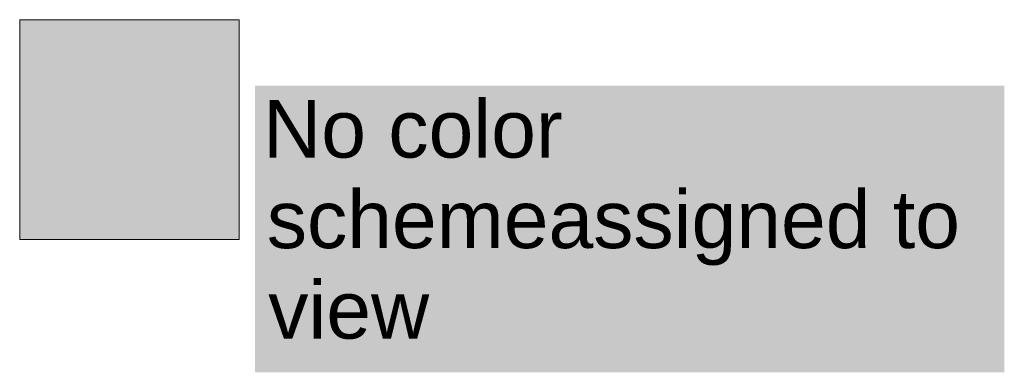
# Model space of a CAD drawing. Header units: centimetres. Extents: x -2574 to 3083, y -1 to 3760.
# Tile 1 of 58: x -2574 to -2147, y 1251 to 1404. Entities that reach past the tile are written whole.
import ezdxf

# ---------------------------------------------------------------- set-up
doc = ezdxf.new("R2010")
doc.units = ezdxf.units.CM
doc.layers.add('G-ANNO-LEGN', color=5, linetype='Continuous', lineweight=13)
doc.styles.add('Arial_10', font='arial.ttf', dxfattribs={"height": 25})

msp = doc.modelspace()

# ---------------------------------------------------------------- linework, layer by layer
at = {"layer": 'G-ANNO-LEGN', "color": 251, "lineweight": 9}
for p, q in [((-2573.99, 1403.57), (-2573.99, 1308.32)), ((-2478.74, 1403.57), (-2573.99, 1403.57)), ((-2478.74, 1308.32), (-2478.74, 1403.57)), ((-2573.99, 1308.32), (-2478.74, 1308.32))]:
    msp.add_line(p, q, dxfattribs=at)
at = {"layer": 'G-ANNO-LEGN', "color": 251, "linetype": 'Continuous', "lineweight": 9, "extrusion": (0, 0, -1)}
for points in [[(2478.74, 1308.32), (2573.99, 1403.57), (2573.99, 1308.32)], [(2573.99, 1403.57), (2478.74, 1308.32), (2478.74, 1403.57)]]:
    msp.add_solid(points, dxfattribs=at)
at = {"layer": 'G-ANNO-LEGN', "color": 251, "lineweight": 9}
msp.add_solid([(-2471.91, 1375.03), (-2146.6, 1375.03), (-2471.91, 1250.71), (-2146.6, 1250.71)], dxfattribs=at)

# ---------------------------------------------------------------- texts
at = {"layer": 'G-ANNO-LEGN', "color": 251, "lineweight": 9, "style": 'Arial_10'}
for s, p in [('No color', (-2468.31, 1343.78)), ('schemeassigned to', (-2466.73, 1304.54)), ('view', (-2466.11, 1265.3))]:
    msp.add_text(s, height=25, dxfattribs=at).set_placement(p)

doc.saveas('drawing.dxf')
